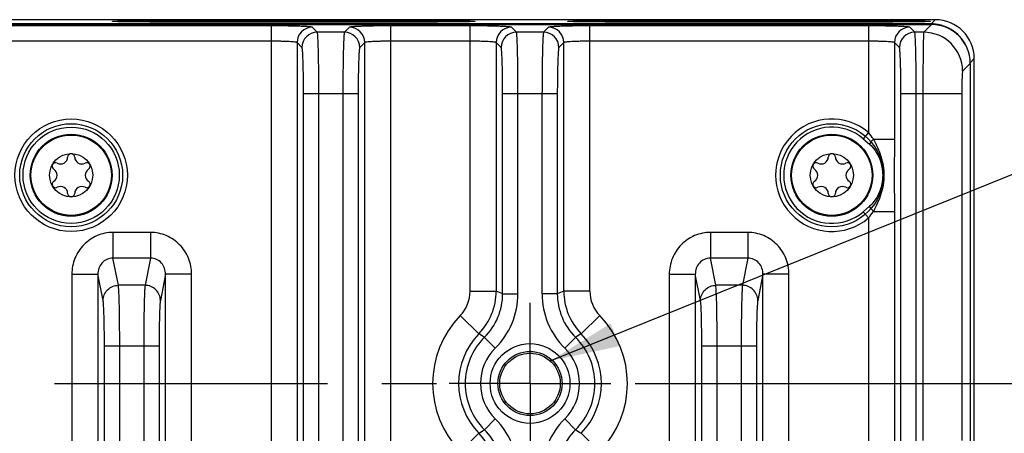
# Model space of a CAD drawing. Header units: inches. Extents: x 0 to 34, y 0 to 22.
# Tile 62 of 103: x 18.5 to 21.1, y 5.7 to 6.7. Entities that reach past the tile are written whole.
import ezdxf

# ---------------------------------------------------------------- set-up
doc = ezdxf.new("R2010")
doc.units = ezdxf.units.IN
doc.header["$LTSCALE"] = 1.87
doc.header["$MEASUREMENT"] = 0
doc.linetypes.add('CENTER', pattern=[0.6, 0.375, -0.075, 0.075, -0.075])
doc.layers.get('0').update_dxf_attribs({"linetype": 'CONTINUOUS'})
for name, color, linetype in [('COSMETIC', 7, 'CONTINUOUS'), ('DETAIL', 7, 'CONTINUOUS'), ('DIMENSIONS', 7, 'CONTINUOUS'), ('THREAD', 7, 'CONTINUOUS')]:
    doc.layers.add(name, color=color, linetype=linetype)
doc.styles.get("Standard").update_dxf_attribs({"font": 'txt', "width": 0.8})
doc.dimstyles.new('DIMSTYLE_1', dxfattribs={"dimtxt": 0.125, "dimasz": 0.18, "dimexe": 0.125, "dimexo": 0.0625, "dimgap": 0.0625, "dimtad": 0, "dimtih": 1, "dimtoh": 1, "dimzin": 4, "dimdsep": 46, "dimtxsty": 'STANDARD', "dimblk": '_FILLED', "dimblk1": '_FILLED', "dimblk2": '_FILLED', "dimcen": 0.09, "dimadec": 0, "dimazin": 0, "dimtp": 0.01, "dimtm": 0.01, "dimtfac": 1, "dimtofl": 0, "dimtmove": 0, "dimatfit": 3, "dimldrblk": '_FILLED', "dimfxl": 1, "dimtolj": 1, "dimtzin": 4, "dimarcsym": 0})
doc.dimstyles.get("Standard").update_dxf_attribs({"dimtxt": 0.125, "dimasz": 0.18, "dimexe": 0.125, "dimexo": 0.0625, "dimgap": 0.09, "dimtad": 0, "dimtih": 1, "dimtoh": 1, "dimdec": 3, "dimzin": 4, "dimdsep": 46, "dimtxsty": 'STANDARD', "dimblk": '_FILLED', "dimblk1": '_FILLED', "dimblk2": '_FILLED', "dimcen": 0.09, "dimadec": 0, "dimazin": 0, "dimtol": 1, "dimtp": 0.01, "dimtm": 0.01, "dimtfac": 1, "dimtdec": 3, "dimtofl": 0, "dimtmove": 0, "dimatfit": 3, "dimldrblk": '_FILLED', "dimfxl": 1, "dimtolj": 1, "dimtzin": 4, "dimarcsym": 0})

# ---------------------------------------------------------------- blocks, each defined once
blk = doc.blocks.new('_FILLED')
at = {"color": 0, "linetype": 'BYBLOCK'}
blk.add_solid([(0, 0), (-1, 0.174), (-1, -0.174)], dxfattribs=at)
blk = doc.blocks.new('*D13')
at = {"layer": 'DIMENSIONS', "color": 2, "linetype": 'CONTINUOUS'}
for p, q in [((20.1239, 5.7916), (21.8706, 5.7916)), ((21.7456, 5.7916), (21.7456, 5.5166)), ((21.7456, 4.9916), (21.7456, 5.2666)), ((20.1239, 4.9916), (21.8706, 4.9916))]:
    blk.add_line(p, q, dxfattribs=at)
at = {"layer": 'DIMENSIONS', "color": 2, "linetype": 'CONTINUOUS', "xscale": 0.18, "yscale": 0.18, "zscale": 0.18}
for p, rotation in [((21.7456, 5.7916), 90), ((21.7456, 4.9916), 270)]:
    blk.add_blockref('_FILLED', p, dxfattribs=dict(at, rotation=rotation))
at = {"layer": 'DIMENSIONS', "color": 2, "linetype": 'CONTINUOUS', "insert": (21.7456, 5.4541), "char_height": 0.125, "width": 1.025, "attachment_point": 2, "line_spacing_factor": 0.9}
blk.add_mtext('.80{\\Ftxt.shx;\\W1.000000;\\H0.125000; }[20.3]', dxfattribs=at)

msp = doc.modelspace()

# ---------------------------------------------------------------- linework, layer by layer
at = {"color": 7, "linetype": 'CONTINUOUS'}
for p, q in [((13.5125, 6.7137), (20.8855, 6.7137)), ((20.8848, 6.7153), (16.3785, 6.7153)), ((20.8956, 6.7261), (16.3787, 6.7261)), ((19.1882, 6.7102), (18.4723, 6.7102)), ((18.8816, 6.7237), (19.6116, 6.7237)), ((18.8816, 6.7237), (18.8816, 6.7202)), ((19.6116, 6.7202), (18.8816, 6.7202)), ((19.1882, 6.7102), (19.1882, 3.273)), ((19.3072, 6.6939), (19.2944, 6.7066)), ((19.3897, 6.7066), (19.3769, 6.6939)), ((19.7, 6.7102), (19.4959, 6.7102)), ((19.4959, 3.273), (19.4959, 6.7102)), ((19.6116, 6.7237), (19.6116, 6.7202)), ((19.7, 6.0292), (19.7, 6.7102)), ((19.819, 6.6939), (19.8063, 6.7066)), ((19.9015, 6.7066), (19.8887, 6.6939)), ((20.7236, 6.7102), (20.0077, 6.7102)), ((20.0077, 6.0292), (20.0077, 6.7102)), ((20.0516, 6.7237), (20.7816, 6.7237)), ((20.0516, 6.7237), (20.0516, 6.7202)), ((20.7816, 6.7202), (20.0516, 6.7202)), ((20.7236, 6.7102), (20.7236, 6.4363)), ((20.7816, 6.7237), (20.7816, 6.7202)), ((20.8426, 6.6939), (20.8299, 6.7066)), ((20.8855, 6.7137), (20.8657, 6.6939)), ((20.8848, 6.7153), (20.8956, 6.7261)), ((20.8848, 6.7137), (20.8848, 6.7153)), ((19.3769, 6.6939), (19.3072, 6.6939)), ((19.8887, 6.6939), (19.819, 6.6939)), ((20.8657, 6.6939), (20.8426, 6.6939)), ((19.1882, 6.6709), (18.4723, 6.6709)), ((19.2551, 6.6673), (19.2551, 3.3159)), ((19.2678, 6.6545), (19.2551, 6.6673)), ((19.429, 6.6673), (19.4163, 6.6545)), ((19.429, 3.3159), (19.429, 6.6673)), ((19.7, 6.6709), (19.4959, 6.6709)), ((19.7669, 6.6673), (19.7669, 6.0292)), ((19.7797, 6.6545), (19.7669, 6.6673)), ((19.9408, 6.6673), (19.9281, 6.6545)), ((19.9408, 6.0292), (19.9408, 6.6673)), ((20.7237, 6.6709), (20.0077, 6.6709)), ((20.8033, 6.6545), (20.7905, 6.6673)), ((20.7905, 6.6673), (20.7905, 6.4196)), ((20.9854, 6.6138), (20.9656, 6.5939)), ((20.9851, 6.6156), (20.9956, 6.6261)), ((20.9854, 6.6138), (20.9854, 3.3694)), ((20.9956, 3.3571), (20.9956, 6.6261)), ((19.2718, 6.5365), (19.4123, 6.5365)), ((19.2718, 3.4467), (19.2718, 6.5365)), ((19.3112, 3.4467), (19.3112, 6.5365)), ((19.3729, 6.5365), (19.3729, 3.4467)), ((19.4123, 6.5365), (19.4123, 3.4467)), ((19.7836, 6.5365), (19.9241, 6.5365)), ((19.7836, 6.0223), (19.7836, 6.5365)), ((19.823, 6.0223), (19.823, 6.5365)), ((19.8847, 6.5365), (19.8847, 6.0223)), ((19.9241, 6.5365), (19.9241, 6.0223)), ((20.8073, 6.5365), (20.9637, 6.5365)), ((20.8073, 3.4467), (20.8073, 6.5365)), ((20.8466, 3.4467), (20.8466, 6.5365)), ((20.8637, 6.5365), (20.8637, 5.6456)), ((20.9637, 6.5365), (20.9637, 5.6454)), ((20.7236, 6.4363), (20.7101, 6.4205)), ((20.7101, 6.4205), (20.7265, 6.4064)), ((20.7368, 6.4196), (20.7905, 6.4196)), ((20.7905, 6.4196), (20.7901, 6.3266)), ((20.7901, 6.3266), (20.7905, 6.2336)), ((20.7265, 6.2468), (20.7101, 6.2327)), ((20.7236, 6.2169), (20.7101, 6.2327)), ((20.7368, 6.2336), (20.7905, 6.2336)), ((20.7905, 6.2336), (20.7905, 3.7496)), ((20.7237, 6.2169), (20.7236, 3.7663)), ((18.8784, 6.1796), (18.7821, 6.1796)), ((18.7821, 6.1796), (18.7821, 6.1137)), ((18.8784, 6.1796), (18.8784, 6.1137)), ((20.4138, 6.1796), (20.3176, 6.1796)), ((20.3176, 6.1796), (20.3176, 6.1137)), ((20.4138, 6.1796), (20.4138, 6.1137)), ((18.8784, 6.1137), (18.7821, 6.1137)), ((18.796, 6.0439), (18.7821, 6.1137)), ((18.8784, 6.1137), (18.8645, 6.0439)), ((20.4138, 6.1137), (20.3176, 6.1137)), ((20.3314, 6.0439), (20.3176, 6.1137)), ((20.4138, 6.1137), (20.4, 6.0439)), ((18.6764, 6.0724), (18.7433, 6.0724)), ((18.6764, 6.0724), (18.6764, 3.9108)), ((18.7433, 6.0724), (18.7433, 3.9108)), ((18.7566, 6.0051), (18.7433, 6.0724)), ((18.9172, 6.0724), (18.9039, 6.0051)), ((18.9841, 6.0724), (18.9172, 6.0724)), ((18.9172, 3.9108), (18.9172, 6.0724)), ((18.9841, 3.9108), (18.9841, 6.0724)), ((20.2118, 6.0724), (20.2787, 6.0724)), ((20.2118, 6.0724), (20.2118, 3.9108)), ((20.2787, 6.0724), (20.2787, 3.9108)), ((20.292, 6.0051), (20.2787, 6.0724)), ((20.4526, 6.0724), (20.4393, 6.0051)), ((20.5195, 6.0724), (20.4526, 6.0724)), ((20.4526, 3.9108), (20.4526, 6.0724)), ((20.5195, 3.9108), (20.5195, 6.0724)), ((18.8645, 6.0439), (18.796, 6.0439)), ((19.7, 6.0292), (19.7669, 6.0292)), ((20.0077, 6.0292), (19.9408, 6.0292)), ((20.4, 6.0439), (20.3314, 6.0439)), ((19.7836, 6.0223), (19.823, 6.0223)), ((19.9241, 6.0223), (19.8847, 6.0223)), ((19.6744, 5.9661), (19.7224, 5.9195)), ((20.0333, 5.9661), (19.9854, 5.9195)), ((19.7368, 5.9102), (19.7644, 5.8822)), ((19.9709, 5.9102), (19.9433, 5.8822)), ((18.76, 5.8888), (18.9005, 5.8888)), ((18.76, 4.0944), (18.76, 5.8888)), ((18.7994, 4.0944), (18.7994, 5.8888)), ((18.8611, 5.8888), (18.8611, 4.0944)), ((18.9005, 5.8888), (18.9005, 4.0944)), ((20.2954, 5.8888), (20.4359, 5.8888)), ((20.2954, 4.0944), (20.2954, 5.8888)), ((20.3348, 4.0944), (20.3348, 5.8888)), ((20.3966, 5.8888), (20.3966, 4.0944)), ((20.4359, 5.8888), (20.4359, 4.0944)), ((19.7368, 5.673), (19.7644, 5.701)), ((19.9709, 5.673), (19.9433, 5.701)), ((19.6744, 5.6171), (19.7224, 5.6637)), ((20.0333, 5.6171), (19.9854, 5.6637))]:
    msp.add_line(p, q, dxfattribs=at)
for centre, radius in [((18.6746, 6.3266), 0.1445), ((18.6746, 6.3266), 0.1236), ((18.6746, 6.3266), 0.1053), ((18.6746, 6.3266), 0.1033), ((20.6296, 6.3266), 0.1053), ((20.6296, 6.3266), 0.1033), ((18.6746, 6.3266), 0.0555), ((20.6296, 6.3266), 0.0555), ((19.8539, 5.7916), 0.1025), ((19.8539, 5.7916), 0.0824), ((19.8539, 5.7916), 0.0779)]:
    msp.add_circle(centre, radius, dxfattribs=at)
for centre, radius, start, end in [((19.2945, 6.6672), 0.0394, 90.0842, 179.9158), ((19.3896, 6.6672), 0.0394, 0.0842, 89.9158), ((19.8063, 6.6672), 0.0394, 90.0842, 179.9158), ((19.9014, 6.6672), 0.0394, 0.0842, 89.9158), ((20.8299, 6.6672), 0.0394, 90.0842, 179.9158), ((20.8848, 6.6154), 0.0999, 89.5793, 89.997), ((20.8848, 6.6152), 0.1001, 83.5728, 89.5776), ((20.8956, 6.6261), 0.1, 0.0041, 89.9967), ((20.8848, 6.6153), 0.1, 17.7864, 83.571), ((19.3072, 6.6545), 0.0394, 90.0842, 179.9158), ((19.3769, 6.6545), 0.0394, 0.0842, 89.9158), ((19.8191, 6.6545), 0.0394, 90.0842, 179.9158), ((19.8887, 6.6545), 0.0394, 0.0842, 89.9158), ((20.8427, 6.6545), 0.0394, 90.0842, 179.9158), ((20.8655, 6.5938), 0.1001, 0.0858, 89.9142), ((20.6296, 6.3266), 0.1445, 49.4084, 310.5932), ((20.6296, 6.3266), 0.1236, 49.4087, 310.5913), ((20.0081, 5.8577), 0.9203, 37.6373, 38.9617), ((18.6746, 6.3729), 0.00906, 1.6303, 178.3697), ((20.6296, 6.3729), 0.00906, 1.6303, 178.3697), ((18.6346, 6.3497), 0.00906, 61.6303, 238.3697), ((18.6475, 6.3736), 0.0181, 241.6303, 358.3697), ((18.7018, 6.3736), 0.0181, 181.6303, 298.3697), ((18.7147, 6.3497), 0.00906, 301.6303, 118.3697), ((20.5896, 6.3497), 0.00906, 61.6303, 238.3697), ((20.6025, 6.3736), 0.0181, 241.6303, 358.3697), ((20.6568, 6.3736), 0.0181, 181.6303, 298.3697), ((20.6697, 6.3497), 0.00906, 301.6303, 118.3697), ((18.6203, 6.3266), 0.0181, 301.6303, 58.3697), ((18.7289, 6.3266), 0.0181, 121.6303, 238.3697), ((20.5753, 6.3266), 0.0181, 301.6303, 58.3697), ((20.6839, 6.3266), 0.0181, 121.6303, 238.3697), ((18.6346, 6.3035), 0.00906, 121.6303, 298.3697), ((18.7147, 6.3035), 0.00906, 241.6303, 58.3697), ((20.5896, 6.3035), 0.00906, 121.6303, 298.3697), ((20.6697, 6.3035), 0.00906, 241.6303, 58.3697), ((18.6475, 6.2796), 0.0181, 1.6303, 118.3697), ((18.6746, 6.2803), 0.00906, 181.6303, 358.3697), ((18.7018, 6.2796), 0.0181, 61.6303, 178.3697), ((20.6025, 6.2796), 0.0181, 1.6303, 118.3697), ((20.6296, 6.2803), 0.00906, 181.6303, 358.3697), ((20.6568, 6.2796), 0.0181, 61.6303, 178.3697), ((20.0239, 6.783), 0.9001, 321.0238, 322.3775), ((19.6095, 6.0292), 0.0905, 315.803, 0.0011), ((19.6094, 6.0292), 0.1575, 315.8203, 359.9881), ((19.1106, 4.4125), 1.7448, 67.3096, 67.9036), ((20.5971, 4.4125), 1.7448, 112.0961, 112.6901), ((20.0983, 6.0292), 0.1575, 180.0119, 224.1798), ((20.0982, 6.0292), 0.0905, 179.9989, 224.197), ((19.6263, 6.0223), 0.1573, 314.6068, 0.0089), ((19.6262, 6.0223), 0.1967, 314.6171, 359.9991), ((20.0815, 6.0223), 0.1967, 180.0009, 225.3829), ((20.0814, 6.0223), 0.1573, 179.9911, 225.3931), ((19.8539, 5.7916), 0.2503, 135.8041, 224.1959), ((19.8539, 5.7916), 0.2503, 315.8041, 44.1959), ((19.8539, 5.7916), 0.1834, 135.8005, 224.1995), ((19.8539, 5.7916), 0.1667, 134.6164, 225.3836), ((19.3459, 5.3146), 0.7124, 56.726, 58.102), ((20.3618, 5.3146), 0.7124, 121.8974, 123.2735), ((19.8539, 5.7916), 0.1667, 314.6164, 45.3836), ((19.8539, 5.7916), 0.1834, 315.8005, 44.1995), ((19.8539, 5.7916), 0.1273, 134.6162, 225.3838), ((19.8539, 5.7916), 0.1273, 314.6162, 45.3838), ((19.6262, 5.5609), 0.1967, 0.0009, 45.3829), ((20.0815, 5.5609), 0.1967, 134.6171, 179.9991), ((19.3459, 6.2686), 0.7124, 301.8974, 303.2735), ((19.6263, 5.5609), 0.1573, 359.9911, 45.3931), ((20.0814, 5.5609), 0.1573, 134.6068, 180.0089), ((20.3618, 6.2686), 0.7124, 236.726, 238.102), ((19.6094, 5.554), 0.1575, 0.0119, 44.1798)]:
    msp.add_arc(centre, radius, start, end, dxfattribs=at)
msp.add_ellipse((20.8853, 6.6136), major_axis=(0.0708, 0.0708), ratio=0.998783, start_param=-0.784789, end_param=0.784789, dxfattribs=at)
for points, knots in [([(18.781, 6.7219), (18.7809, 6.722), (18.7815, 6.7221), (18.7819, 6.7222), (18.7827, 6.7223), (18.7837, 6.7224), (18.7856, 6.7225), (18.7885, 6.7226), (18.7926, 6.7228), (18.7976, 6.7229), (18.8035, 6.7231), (18.8128, 6.7233), (18.826, 6.7234), (18.8433, 6.7236), (18.8621, 6.7237), (18.875, 6.7237), (18.8816, 6.7237)], [0, 0, 0, 0, 0.003636, 0.008995, 0.016777, 0.026974, 0.039562, 0.071795, 0.113165, 0.163281, 0.221669, 0.287732, 0.439988, 0.614584, 0.80462, 1, 1, 1, 1]), ([(18.8816, 6.7202), (18.8752, 6.7202), (18.8625, 6.7202), (18.8441, 6.7203), (18.8294, 6.7205), (18.8186, 6.7206), (18.8113, 6.7207), (18.8047, 6.7208), (18.7988, 6.721), (18.7937, 6.7211), (18.7894, 6.7213), (18.7864, 6.7214), (18.7844, 6.7215), (18.7833, 6.7216), (18.7824, 6.7217), (18.7817, 6.7217), (18.7813, 6.7218), (18.781, 6.7219), (18.781, 6.7219)], [0, 0, 0, 0, 0.191276, 0.377548, 0.549343, 0.627663, 0.70014, 0.766086, 0.824814, 0.875742, 0.918405, 0.95242, 0.966083, 0.977473, 0.986565, 0.993341, 0.997804, 1, 1, 1, 1]), ([(19.2944, 6.7066), (19.2942, 6.7068), (19.2933, 6.7071), (19.2915, 6.7074), (19.2887, 6.7077), (19.2832, 6.7082), (19.2742, 6.7087), (19.2612, 6.7092), (19.2454, 6.7097), (19.2208, 6.7101), (19.2015, 6.7102), (19.1882, 6.7102)], [0, 0, 0, 0, 0.0086, 0.025967, 0.05218, 0.08706, 0.181487, 0.305911, 0.455829, 0.625681, 1, 1, 1, 1]), ([(19.4959, 6.7102), (19.4826, 6.7102), (19.4633, 6.7101), (19.4387, 6.7097), (19.4229, 6.7092), (19.4099, 6.7087), (19.4009, 6.7082), (19.3954, 6.7077), (19.3926, 6.7074), (19.3908, 6.7071), (19.3899, 6.7068), (19.3897, 6.7066)], [0, 0, 0, 0, 0.374319, 0.544171, 0.69409, 0.818514, 0.91294, 0.94782, 0.974033, 0.9914, 1, 1, 1, 1]), ([(19.6116, 6.7237), (19.6181, 6.7237), (19.6311, 6.7237), (19.6499, 6.7236), (19.6672, 6.7234), (19.6804, 6.7233), (19.6897, 6.7231), (19.6955, 6.7229), (19.7005, 6.7228), (19.7047, 6.7226), (19.7076, 6.7225), (19.7094, 6.7224), (19.7104, 6.7223), (19.7113, 6.7222), (19.7117, 6.7221), (19.7122, 6.722), (19.7122, 6.7219)], [0, 0, 0, 0, 0.195505, 0.38555, 0.560085, 0.712324, 0.778378, 0.836753, 0.886858, 0.92822, 0.960446, 0.973033, 0.983227, 0.991007, 0.996365, 1, 1, 1, 1]), ([(19.7122, 6.7219), (19.7121, 6.7219), (19.7119, 6.7218), (19.7114, 6.7217), (19.7108, 6.7217), (19.7099, 6.7216), (19.7087, 6.7215), (19.7067, 6.7214), (19.7037, 6.7213), (19.6994, 6.7211), (19.6943, 6.721), (19.6884, 6.7208), (19.6818, 6.7207), (19.6745, 6.7206), (19.6637, 6.7205), (19.6491, 6.7203), (19.6307, 6.7202), (19.618, 6.7202), (19.6116, 6.7202)], [0, 0, 0, 0, 0.002197, 0.00666, 0.013438, 0.022532, 0.033924, 0.047589, 0.081611, 0.124283, 0.175221, 0.233962, 0.299916, 0.372399, 0.450732, 0.622588, 0.808848, 1, 1, 1, 1]), ([(19.8063, 6.7066), (19.806, 6.7068), (19.8051, 6.7071), (19.8033, 6.7074), (19.8005, 6.7077), (19.795, 6.7082), (19.786, 6.7087), (19.773, 6.7092), (19.7572, 6.7097), (19.7326, 6.7101), (19.7133, 6.7102), (19.7, 6.7102)], [0, 0, 0, 0, 0.0086, 0.025967, 0.05218, 0.08706, 0.181487, 0.305911, 0.455829, 0.625681, 1, 1, 1, 1]), ([(20.0077, 6.7102), (19.9944, 6.7102), (19.9751, 6.7101), (19.9505, 6.7097), (19.9347, 6.7092), (19.9217, 6.7087), (19.9127, 6.7082), (19.9072, 6.7077), (19.9044, 6.7074), (19.9026, 6.7071), (19.9017, 6.7068), (19.9015, 6.7066)], [0, 0, 0, 0, 0.374319, 0.544171, 0.69409, 0.818514, 0.91294, 0.94782, 0.974033, 0.9914, 1, 1, 1, 1]), ([(19.951, 6.7219), (19.9509, 6.722), (19.9515, 6.7221), (19.9519, 6.7222), (19.9527, 6.7223), (19.9537, 6.7224), (19.9556, 6.7225), (19.9585, 6.7226), (19.9626, 6.7228), (19.9676, 6.7229), (19.9735, 6.7231), (19.9828, 6.7233), (19.996, 6.7234), (20.0133, 6.7236), (20.0321, 6.7237), (20.045, 6.7237), (20.0516, 6.7237)], [0, 0, 0, 0, 0.003636, 0.008995, 0.016777, 0.026974, 0.039562, 0.071795, 0.113165, 0.163281, 0.221669, 0.287732, 0.439988, 0.614584, 0.80462, 1, 1, 1, 1]), ([(20.0516, 6.7202), (20.0452, 6.7202), (20.0325, 6.7202), (20.0141, 6.7203), (19.9994, 6.7205), (19.9886, 6.7206), (19.9813, 6.7207), (19.9747, 6.7208), (19.9688, 6.721), (19.9637, 6.7211), (19.9594, 6.7213), (19.9564, 6.7214), (19.9544, 6.7215), (19.9533, 6.7216), (19.9524, 6.7217), (19.9517, 6.7217), (19.9513, 6.7218), (19.951, 6.7219), (19.951, 6.7219)], [0, 0, 0, 0, 0.191276, 0.377548, 0.549343, 0.627663, 0.70014, 0.766086, 0.824814, 0.875742, 0.918405, 0.95242, 0.966083, 0.977473, 0.986565, 0.993341, 0.997804, 1, 1, 1, 1]), ([(20.8299, 6.7066), (20.8297, 6.7068), (20.8287, 6.7071), (20.8269, 6.7074), (20.8241, 6.7077), (20.8187, 6.7082), (20.8097, 6.7087), (20.7966, 6.7092), (20.7808, 6.7097), (20.7562, 6.7101), (20.7369, 6.7102), (20.7236, 6.7102)], [0, 0, 0, 0, 0.0086, 0.025967, 0.05218, 0.08706, 0.181487, 0.305911, 0.455829, 0.625681, 1, 1, 1, 1]), ([(20.7816, 6.7237), (20.7881, 6.7237), (20.8011, 6.7237), (20.8199, 6.7236), (20.8372, 6.7234), (20.8504, 6.7233), (20.8597, 6.7231), (20.8655, 6.7229), (20.8705, 6.7228), (20.8747, 6.7226), (20.8776, 6.7225), (20.8794, 6.7224), (20.8804, 6.7223), (20.8813, 6.7222), (20.8817, 6.7221), (20.8822, 6.722), (20.8822, 6.7219)], [0, 0, 0, 0, 0.195505, 0.38555, 0.560085, 0.712324, 0.778378, 0.836753, 0.886858, 0.92822, 0.960446, 0.973033, 0.983227, 0.991007, 0.996365, 1, 1, 1, 1]), ([(20.8822, 6.7219), (20.8821, 6.7219), (20.8819, 6.7218), (20.8814, 6.7217), (20.8808, 6.7217), (20.8799, 6.7216), (20.8787, 6.7215), (20.8767, 6.7214), (20.8737, 6.7213), (20.8694, 6.7211), (20.8643, 6.721), (20.8584, 6.7208), (20.8518, 6.7207), (20.8445, 6.7206), (20.8337, 6.7205), (20.8191, 6.7203), (20.8007, 6.7202), (20.788, 6.7202), (20.7816, 6.7202)], [0, 0, 0, 0, 0.002197, 0.00666, 0.013438, 0.022532, 0.033924, 0.047589, 0.081611, 0.124283, 0.175221, 0.233962, 0.299916, 0.372399, 0.450732, 0.622588, 0.808848, 1, 1, 1, 1]), ([(19.3112, 6.5365), (19.3112, 6.5465), (19.3111, 6.5662), (19.3109, 6.5948), (19.3106, 6.6212), (19.3101, 6.6446), (19.3096, 6.6617), (19.3091, 6.6731), (19.3088, 6.6799), (19.3084, 6.6854), (19.3081, 6.6895), (19.3077, 6.6921), (19.3075, 6.6935), (19.3072, 6.6939)], [0, 0, 0, 0, 0.190755, 0.374541, 0.544522, 0.694519, 0.819009, 0.870232, 0.913453, 0.948287, 0.974432, 0.991671, 1, 1, 1, 1]), ([(19.3769, 6.6939), (19.3766, 6.6935), (19.3764, 6.6921), (19.376, 6.6895), (19.3757, 6.6854), (19.3753, 6.6799), (19.375, 6.6731), (19.3745, 6.6617), (19.374, 6.6446), (19.3735, 6.6212), (19.3732, 6.5948), (19.373, 6.5662), (19.3729, 6.5465), (19.3729, 6.5365)], [0, 0, 0, 0, 0.008329, 0.025568, 0.051713, 0.086547, 0.129768, 0.180991, 0.305481, 0.455478, 0.625459, 0.809245, 1, 1, 1, 1]), ([(19.823, 6.5365), (19.823, 6.5465), (19.8229, 6.5662), (19.8227, 6.5948), (19.8224, 6.6212), (19.8219, 6.6446), (19.8214, 6.6617), (19.8209, 6.6731), (19.8206, 6.6799), (19.8202, 6.6854), (19.8199, 6.6895), (19.8195, 6.6921), (19.8193, 6.6935), (19.819, 6.6939)], [0, 0, 0, 0, 0.190755, 0.374541, 0.544522, 0.694519, 0.819009, 0.870232, 0.913453, 0.948287, 0.974432, 0.991671, 1, 1, 1, 1]), ([(19.8887, 6.6939), (19.8885, 6.6935), (19.8883, 6.6921), (19.8878, 6.6895), (19.8875, 6.6854), (19.8871, 6.6799), (19.8868, 6.6731), (19.8863, 6.6617), (19.8858, 6.6446), (19.8854, 6.6212), (19.885, 6.5948), (19.8848, 6.5662), (19.8847, 6.5465), (19.8847, 6.5365)], [0, 0, 0, 0, 0.008329, 0.025568, 0.051713, 0.086547, 0.129768, 0.180991, 0.305481, 0.455478, 0.625459, 0.809245, 1, 1, 1, 1]), ([(20.8466, 6.5365), (20.8466, 6.5465), (20.8466, 6.5662), (20.8463, 6.5948), (20.846, 6.6212), (20.8455, 6.6446), (20.845, 6.6617), (20.8445, 6.6731), (20.8442, 6.6799), (20.8438, 6.6854), (20.8435, 6.6895), (20.8431, 6.6921), (20.8429, 6.6935), (20.8426, 6.6939)], [0, 0, 0, 0, 0.190755, 0.374541, 0.544522, 0.694519, 0.819009, 0.870232, 0.913453, 0.948287, 0.974432, 0.991671, 1, 1, 1, 1]), ([(20.8657, 6.6939), (20.8655, 6.6935), (20.8654, 6.6921), (20.8652, 6.6895), (20.8651, 6.6854), (20.8648, 6.6772), (20.8645, 6.6639), (20.8642, 6.6446), (20.864, 6.6212), (20.8638, 6.5848), (20.8637, 6.5562), (20.8637, 6.5365)], [0, 0, 0, 0, 0.008045, 0.025165, 0.05125, 0.086056, 0.180506, 0.305055, 0.455142, 0.625229, 1, 1, 1, 1]), ([(19.2551, 6.6673), (19.2548, 6.6678), (19.2525, 6.6681), (19.2487, 6.6689), (19.2423, 6.6693), (19.2342, 6.6699), (19.2242, 6.6703), (19.2087, 6.6707), (19.1966, 6.6709), (19.1882, 6.6709)], [0, 0, 0, 0, 0.027028, 0.088415, 0.182845, 0.307114, 0.456775, 0.626326, 1, 1, 1, 1]), ([(19.4959, 6.6709), (19.4875, 6.6709), (19.4754, 6.6707), (19.4599, 6.6703), (19.4499, 6.6699), (19.4418, 6.6693), (19.4354, 6.6689), (19.4316, 6.6681), (19.4293, 6.6678), (19.429, 6.6673)], [0, 0, 0, 0, 0.373675, 0.543226, 0.692887, 0.817155, 0.911585, 0.972972, 1, 1, 1, 1]), ([(19.7669, 6.6673), (19.7666, 6.6678), (19.7643, 6.6681), (19.7605, 6.6689), (19.7542, 6.6693), (19.746, 6.6699), (19.7361, 6.6703), (19.7206, 6.6707), (19.7084, 6.6709), (19.7, 6.6709)], [0, 0, 0, 0, 0.027028, 0.088415, 0.182845, 0.307114, 0.456775, 0.626326, 1, 1, 1, 1]), ([(20.0077, 6.6709), (19.9993, 6.6709), (19.9872, 6.6707), (19.9717, 6.6703), (19.9617, 6.6699), (19.9536, 6.6693), (19.9472, 6.6689), (19.9434, 6.6681), (19.9411, 6.6678), (19.9408, 6.6673)], [0, 0, 0, 0, 0.373675, 0.543226, 0.692887, 0.817155, 0.911585, 0.972972, 1, 1, 1, 1]), ([(20.7905, 6.6673), (20.7902, 6.6678), (20.7879, 6.6681), (20.7842, 6.6689), (20.7778, 6.6693), (20.7696, 6.6699), (20.7597, 6.6703), (20.7442, 6.6707), (20.732, 6.6709), (20.7237, 6.6709)], [0, 0, 0, 0, 0.027028, 0.088415, 0.182845, 0.307114, 0.456775, 0.626326, 1, 1, 1, 1]), ([(19.2718, 6.5365), (19.2718, 6.5513), (19.2717, 6.5727), (19.2712, 6.6001), (19.2707, 6.6176), (19.2702, 6.6321), (19.2696, 6.6421), (19.2691, 6.6482), (19.2687, 6.6513), (19.2683, 6.6532), (19.2681, 6.6543), (19.2678, 6.6545)], [0, 0, 0, 0, 0.374306, 0.544184, 0.694096, 0.818524, 0.912957, 0.947823, 0.974033, 0.991392, 1, 1, 1, 1]), ([(19.4163, 6.6545), (19.416, 6.6543), (19.4158, 6.6532), (19.4154, 6.6513), (19.415, 6.6482), (19.4145, 6.6421), (19.4139, 6.6321), (19.4134, 6.6176), (19.4129, 6.6001), (19.4124, 6.5727), (19.4123, 6.5513), (19.4123, 6.5365)], [0, 0, 0, 0, 0.008608, 0.025967, 0.052177, 0.087043, 0.181476, 0.305904, 0.455816, 0.625694, 1, 1, 1, 1]), ([(19.7836, 6.5365), (19.7836, 6.5513), (19.7835, 6.5727), (19.783, 6.6001), (19.7825, 6.6176), (19.782, 6.6321), (19.7814, 6.6421), (19.7809, 6.6482), (19.7805, 6.6513), (19.7801, 6.6532), (19.7799, 6.6543), (19.7797, 6.6545)], [0, 0, 0, 0, 0.374306, 0.544184, 0.694096, 0.818524, 0.912957, 0.947823, 0.974033, 0.991392, 1, 1, 1, 1]), ([(19.9281, 6.6545), (19.9278, 6.6543), (19.9276, 6.6532), (19.9272, 6.6513), (19.9269, 6.6482), (19.9263, 6.6421), (19.9258, 6.6321), (19.9252, 6.6176), (19.9247, 6.6001), (19.9242, 6.5727), (19.9241, 6.5513), (19.9241, 6.5365)], [0, 0, 0, 0, 0.008608, 0.025967, 0.052177, 0.087043, 0.181476, 0.305904, 0.455816, 0.625694, 1, 1, 1, 1]), ([(20.8073, 6.5365), (20.8073, 6.5513), (20.8071, 6.5727), (20.8066, 6.6001), (20.8062, 6.6176), (20.8056, 6.6321), (20.805, 6.6421), (20.8045, 6.6482), (20.8041, 6.6513), (20.8038, 6.6532), (20.8035, 6.6543), (20.8033, 6.6545)], [0, 0, 0, 0, 0.374306, 0.544184, 0.694096, 0.818524, 0.912957, 0.947823, 0.974033, 0.991392, 1, 1, 1, 1]), ([(20.9656, 6.5939), (20.9652, 6.5936), (20.9652, 6.5917), (20.9647, 6.5884), (20.9645, 6.583), (20.9642, 6.576), (20.964, 6.5674), (20.9637, 6.5541), (20.9637, 6.5437), (20.9637, 6.5365)], [0, 0, 0, 0, 0.025848, 0.086923, 0.181368, 0.305813, 0.455744, 0.625645, 1, 1, 1, 1]), ([(20.7368, 6.4196), (20.7358, 6.4185), (20.7322, 6.4142), (20.7288, 6.4098), (20.7265, 6.4064)], [0, 0, 0, 0, 0.275536, 1, 1, 1, 1]), ([(20.7265, 6.4064), (20.7321, 6.4016), (20.7514, 6.379), (20.7603, 6.3486), (20.7603, 6.3266)], [0, 0, 0, 0, 0.251065, 1, 1, 1, 1]), ([(20.7368, 6.4196), (20.7402, 6.4122), (20.7477, 6.3977), (20.7594, 6.3674), (20.7634, 6.3428), (20.7634, 6.3266)], [0, 0, 0, 0, 0.25038, 0.50079, 1, 1, 1, 1]), ([(20.7603, 6.3266), (20.7603, 6.3192), (20.7585, 6.3005), (20.7485, 6.2723), (20.7349, 6.254), (20.7265, 6.2468)], [0, 0, 0, 0, 0.251173, 0.626832, 1, 1, 1, 1]), ([(20.7634, 6.3266), (20.7634, 6.3104), (20.7594, 6.2858), (20.7477, 6.2555), (20.7402, 6.241), (20.7368, 6.2336)], [0, 0, 0, 0, 0.499216, 0.74962, 1, 1, 1, 1]), ([(20.7368, 6.2336), (20.7358, 6.2347), (20.7322, 6.239), (20.7288, 6.2434), (20.7265, 6.2468)], [0, 0, 0, 0, 0.275538, 1, 1, 1, 1]), ([(18.7821, 6.1796), (18.7683, 6.1796), (18.7402, 6.174), (18.7051, 6.1499), (18.6818, 6.1142), (18.6764, 6.0862), (18.6764, 6.0724)], [0, 0, 0, 0, 0.249967, 0.499914, 0.749912, 1, 1, 1, 1]), ([(18.9841, 6.0724), (18.9841, 6.0862), (18.9787, 6.1142), (18.9554, 6.1499), (18.9202, 6.174), (18.8922, 6.1796), (18.8784, 6.1796)], [0, 0, 0, 0, 0.250088, 0.500086, 0.750033, 1, 1, 1, 1]), ([(20.3176, 6.1796), (20.3037, 6.1796), (20.2757, 6.174), (20.2405, 6.1499), (20.2172, 6.1142), (20.2118, 6.0862), (20.2118, 6.0724)], [0, 0, 0, 0, 0.249967, 0.499914, 0.749912, 1, 1, 1, 1]), ([(20.5195, 6.0724), (20.5195, 6.0862), (20.5141, 6.1142), (20.4908, 6.1499), (20.4557, 6.174), (20.4276, 6.1796), (20.4138, 6.1796)], [0, 0, 0, 0, 0.250088, 0.500086, 0.750033, 1, 1, 1, 1]), ([(18.7821, 6.1137), (18.7768, 6.1138), (18.7661, 6.1115), (18.753, 6.1018), (18.745, 6.088), (18.7432, 6.0775), (18.7433, 6.0724)], [0, 0, 0, 0, 0.253577, 0.505493, 0.754092, 1, 1, 1, 1]), ([(18.9172, 6.0724), (18.9172, 6.0775), (18.9155, 6.088), (18.9074, 6.1018), (18.8944, 6.1115), (18.8837, 6.1138), (18.8784, 6.1137)], [0, 0, 0, 0, 0.245908, 0.494507, 0.746423, 1, 1, 1, 1]), ([(20.3176, 6.1137), (20.3122, 6.1138), (20.3015, 6.1115), (20.2885, 6.1018), (20.2804, 6.088), (20.2787, 6.0775), (20.2787, 6.0724)], [0, 0, 0, 0, 0.253577, 0.505493, 0.754092, 1, 1, 1, 1]), ([(20.4526, 6.0724), (20.4527, 6.0775), (20.451, 6.088), (20.4429, 6.1018), (20.4299, 6.1115), (20.4191, 6.1138), (20.4138, 6.1137)], [0, 0, 0, 0, 0.245908, 0.494507, 0.746423, 1, 1, 1, 1]), ([(18.7566, 6.0051), (18.7567, 6.015), (18.7653, 6.0356), (18.786, 6.0438), (18.796, 6.0439)], [0, 0, 0, 0, 0.497421, 1, 1, 1, 1]), ([(18.7994, 5.8888), (18.7994, 5.9068), (18.7992, 5.9405), (18.7986, 5.986), (18.7977, 6.0174), (18.7968, 6.0353), (18.7963, 6.0415), (18.796, 6.0439)], [0, 0, 0, 0, 0.347197, 0.65248, 0.879124, 0.954006, 1, 1, 1, 1]), ([(18.8645, 6.0439), (18.8642, 6.0415), (18.8637, 6.0353), (18.8627, 6.0174), (18.8619, 5.986), (18.8613, 5.9405), (18.8611, 5.9068), (18.8611, 5.8888)], [0, 0, 0, 0, 0.045994, 0.120876, 0.34752, 0.652803, 1, 1, 1, 1]), ([(18.9039, 6.0051), (18.9038, 6.015), (18.8952, 6.0356), (18.8745, 6.0438), (18.8645, 6.0439)], [0, 0, 0, 0, 0.49742, 1, 1, 1, 1]), ([(20.292, 6.0051), (20.2921, 6.015), (20.3007, 6.0356), (20.3214, 6.0438), (20.3314, 6.0439)], [0, 0, 0, 0, 0.497421, 1, 1, 1, 1]), ([(20.3348, 5.8888), (20.3348, 5.9068), (20.3347, 5.9405), (20.334, 5.986), (20.3332, 6.0174), (20.3322, 6.0353), (20.3317, 6.0415), (20.3314, 6.0439)], [0, 0, 0, 0, 0.347197, 0.65248, 0.879124, 0.954006, 1, 1, 1, 1]), ([(20.4, 6.0439), (20.3996, 6.0415), (20.3991, 6.0353), (20.3982, 6.0174), (20.3974, 5.986), (20.3967, 5.9405), (20.3966, 5.9068), (20.3966, 5.8888)], [0, 0, 0, 0, 0.045994, 0.120876, 0.34752, 0.652803, 1, 1, 1, 1]), ([(20.4393, 6.0051), (20.4392, 6.015), (20.4306, 6.0356), (20.41, 6.0438), (20.4, 6.0439)], [0, 0, 0, 0, 0.49742, 1, 1, 1, 1]), ([(18.76, 5.8888), (18.76, 5.9023), (18.7599, 5.9276), (18.7592, 5.9617), (18.7584, 5.9852), (18.7574, 5.9987), (18.757, 6.0034), (18.7566, 6.0051)], [0, 0, 0, 0, 0.3471, 0.652307, 0.878928, 0.953864, 1, 1, 1, 1]), ([(18.9039, 6.0051), (18.9035, 6.0034), (18.903, 5.9987), (18.9021, 5.9852), (18.9013, 5.9617), (18.9006, 5.9276), (18.9005, 5.9023), (18.9005, 5.8888)], [0, 0, 0, 0, 0.046136, 0.121072, 0.347693, 0.6529, 1, 1, 1, 1]), ([(20.2954, 5.8888), (20.2954, 5.9023), (20.2953, 5.9276), (20.2946, 5.9617), (20.2938, 5.9852), (20.2929, 5.9987), (20.2924, 6.0034), (20.292, 6.0051)], [0, 0, 0, 0, 0.3471, 0.652307, 0.878928, 0.953864, 1, 1, 1, 1]), ([(20.4393, 6.0051), (20.439, 6.0034), (20.4385, 5.9987), (20.4375, 5.9852), (20.4367, 5.9617), (20.436, 5.9276), (20.4359, 5.9023), (20.4359, 5.8888)], [0, 0, 0, 0, 0.046136, 0.121072, 0.347693, 0.6529, 1, 1, 1, 1])]:
    msp.add_open_spline(points, degree=3, knots=knots, dxfattribs=at)
at = {"layer": 'COSMETIC', "color": 7, "linetype": 'CONTINUOUS'}
for centre in [(18.6746, 6.3266), (20.6296, 6.3266)]:
    msp.add_circle(centre, 0.1323, dxfattribs=at)
at = {"layer": 'THREAD', "color": 7, "linetype": 'CENTER'}
for p, q in [((19.8539, 5.7916), (19.8539, 5.9991)), ((15.2659, 5.7916), (19.6464, 5.7916)), ((19.8539, 5.7916), (19.6464, 5.7916)), ((19.8539, 5.7916), (20.0614, 5.7916)), ((19.8539, 5.7916), (19.8539, 5.5841))]:
    msp.add_line(p, q, dxfattribs=at)

# ---------------------------------------------------------------- dimensions: what is measured, and where the dimension line sits
at = {"layer": 'DIMENSIONS', "color": 2, "linetype": 'CONTINUOUS'}
dim = msp.add_linear_dim(base=(21.7456, 5.7916), p1=(20.0614, 4.9916), p2=(20.0614, 5.7916), angle=90, dimstyle='DIMSTYLE_1', dxfattribs=at)
dim.commit()
dim.dimension.update_dxf_attribs({"geometry": '*D13', "text_midpoint": (21.7456, 5.3916), "dimtype": 160})

# ---------------------------------------------------------------- leaders
at = {"layer": 'DETAIL', "color": 2, "linetype": 'CONTINUOUS'}
msp.add_leader([(19.9059, 5.8495), (21.5817, 6.526), (21.7617, 6.526)], dimstyle='STANDARD', override={"dimtad": 0}, dxfattribs=at)

doc.saveas('drawing.dxf')
